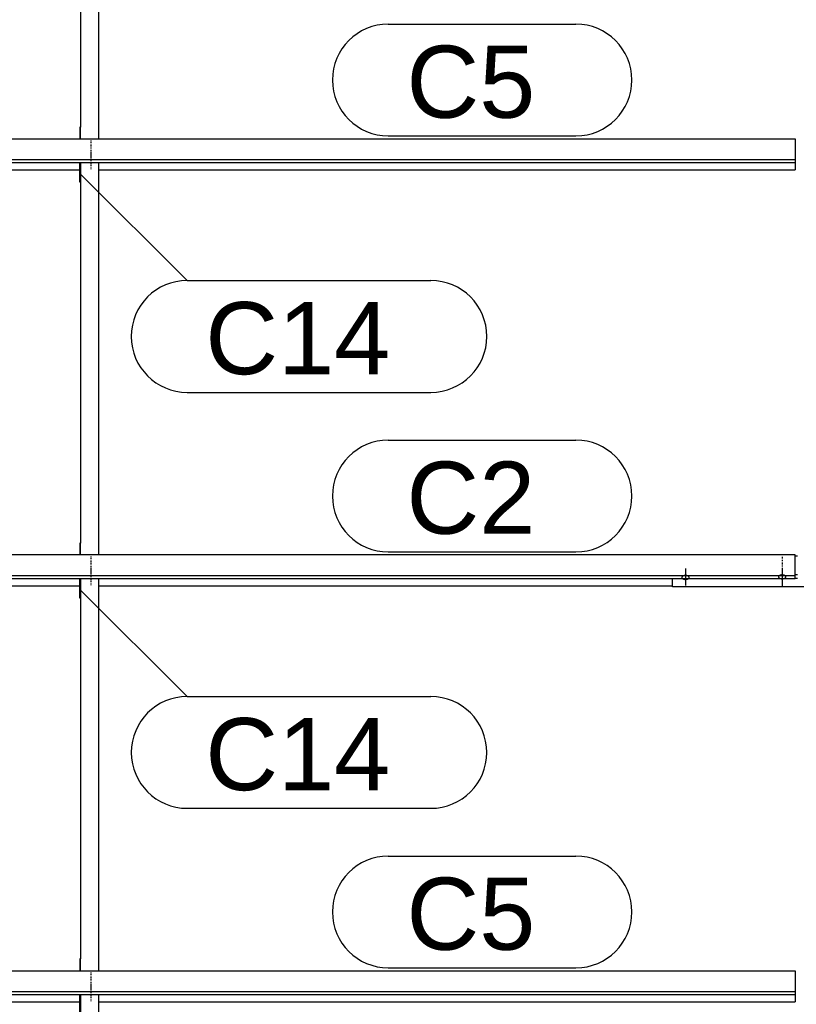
# Model space of a CAD drawing. Header units: millimetres. Extents: x -4888 to 73862, y -29046 to 15504.
# Tile 17 of 111: x 5073 to 7000, y 7215 to 9660. Entities that reach past the tile are written whole.
import ezdxf

# ---------------------------------------------------------------- set-up
doc = ezdxf.new("R2010")
doc.units = ezdxf.units.MM
doc.linetypes.add('DXK_LINE_DOT2', pattern=[3.9198, 1.9599, -1.9599])
doc.styles.add('Arial', font='ARIAL.TTF', dxfattribs={"height": 0.2})

# ---------------------------------------------------------------- blocks, each defined once
blk = doc.blocks.new('Part-1953139-17019 - 1282')
at = {"color": 3, "linetype": 'Continuous'}
for p, q in [((3503, 9364), (6997, 9364)), ((3503, 9364), (3503, 9305.8)), ((6997, 9364), (6997, 9305.8)), ((3503, 9313.2), (6997, 9313.2)), ((3503, 9305.8), (6997, 9305.8)), ((6997, 9305.8), (6997, 9287.1)), ((3807, 9287.1), (5222, 9287.1)), ((5269, 9287.1), (6997, 9287.1))]:
    blk.add_line(p, q, dxfattribs=at)
blk = doc.blocks.new('Part-1953139-18254 - 1282')
at = {"color": 3, "linetype": 'Continuous'}
for p, q in [((5222, 9256.4), (5222, 9305.8)), ((5224, 9305.8), (5224, 8360.7)), ((5269, 8331.2), (5269, 9305.8)), ((5224, 9256.4), (5222, 9256.4)), ((5224, 8360.7), (5222, 8360.7)), ((5222, 8360.7), (5222, 8331.2)), ((5224, 8331.2), (5224, 8360.7))]:
    blk.add_line(p, q, dxfattribs=at)
blk = doc.blocks.new('Part-1953139-17388 - 1282')
at = {"color": 3, "linetype": 'Continuous'}
for p, q in [((6997, 8328.7), (7003, 8328.7)), ((6693, 8251.8), (6693, 8272.9)), ((6997, 8282.2), (7003, 8282.2)), ((6997, 8273.7), (7003, 8273.7)), ((7307, 8251.8), (7307, 8272.9)), ((7307, 8251.8), (6693, 8251.8))]:
    blk.add_line(p, q, dxfattribs=at)
blk = doc.blocks.new('Part-1953139-17020 - 1282')
at = {"color": 3, "linetype": 'Continuous'}
for p, q in [((6997, 8331.2), (3503, 8331.2)), ((3503, 8331.2), (3503, 8272.9)), ((6997, 8272.9), (6997, 8331.2)), ((3503, 8280.4), (6997, 8280.4)), ((3503, 8272.9), (6997, 8272.9)), ((3807, 8254.2), (5222, 8254.2)), ((5269, 8254.2), (6693, 8254.2))]:
    blk.add_line(p, q, dxfattribs=at)
blk = doc.blocks.new('Bolt-1953139-18259 - 1282')
at = {"color": 5, "linetype": 'DXK_LINE_DOT2'}
blk.add_line((5250, 7223.2), (5250, 7265.6), dxfattribs=at)
blk = doc.blocks.new('Bolt-1953139-18255 - 1282')
at = {"color": 5, "linetype": 'DXK_LINE_DOT2'}
blk.add_line((5250, 8285.9), (5250, 8328.2), dxfattribs=at)
blk = doc.blocks.new('Part-1953139-17021 - 1282')
at = {"color": 3, "linetype": 'Continuous'}
for p, q in [((3503, 7298.3), (6997, 7298.3)), ((3503, 7298.3), (3503, 7240.1)), ((6997, 7298.3), (6997, 7240.1)), ((3503, 7247.5), (6997, 7247.5)), ((3503, 7240.1), (6997, 7240.1)), ((6997, 7240.1), (6997, 7221.4)), ((3807, 7221.4), (5222, 7221.4)), ((5269, 7221.4), (6997, 7221.4))]:
    blk.add_line(p, q, dxfattribs=at)
blk = doc.blocks.new('Part-1953139-18260 - 1282')
at = {"color": 3, "linetype": 'Continuous'}
for p, q in [((5222, 7190.7), (5222, 7240.1)), ((5224, 7240.1), (5224, 6295)), ((5269, 6265.5), (5269, 7240.1)), ((5224, 7190.7), (5222, 7190.7)), ((5224, 6295), (5222, 6295)), ((5222, 6295), (5222, 6265.5)), ((5224, 6265.5), (5224, 6295))]:
    blk.add_line(p, q, dxfattribs=at)
blk = doc.blocks.new('Bolt-1953139-18252 - 1282')
at = {"color": 5, "linetype": 'DXK_LINE_DOT2'}
blk.add_line((5250, 9318.8), (5250, 9361.1), dxfattribs=at)
blk = doc.blocks.new('Bolt-1953139-17389 - 1282')
at = {"color": 5, "linetype": 'Continuous'}
for p, q in [((6965, 8296.3), (6965, 8254)), ((6956.2, 8277.5), (6956, 8277.1)), ((6956, 8277.1), (6956, 8276.6)), ((6956, 8276.6), (6956, 8276.1)), ((6956, 8276.1), (6956.2, 8275.7)), ((6956.4, 8278), (6956.2, 8277.5)), ((6956.2, 8275.7), (6956.4, 8275.2)), ((6956.7, 8278.4), (6956.4, 8278)), ((6956.4, 8275.2), (6956.7, 8274.8)), ((6957.1, 8278.8), (6956.7, 8278.4)), ((6956.7, 8274.8), (6957.1, 8274.3)), ((6957.5, 8279.3), (6957.1, 8278.8)), ((6957.1, 8274.3), (6957.5, 8273.9)), ((6958, 8279.6), (6957.5, 8279.3)), ((6957.5, 8273.9), (6958, 8273.6)), ((6958.6, 8280), (6958, 8279.6)), ((6958, 8273.6), (6958.6, 8273.2)), ((6959.3, 8280.3), (6958.6, 8280)), ((6958.6, 8273.2), (6959.3, 8272.9)), ((6960, 8280.6), (6959.3, 8280.3)), ((6959.3, 8272.9), (6960, 8272.6)), ((6960.8, 8280.8), (6960, 8280.6)), ((6960, 8272.6), (6960.8, 8272.4)), ((6961.6, 8281), (6960.8, 8280.8)), ((6960.8, 8272.4), (6961.6, 8272.2)), ((6962.4, 8281.2), (6961.6, 8281)), ((6961.6, 8272.2), (6962.4, 8272)), ((6963.2, 8281.3), (6962.4, 8281.2)), ((6962.4, 8272), (6963.2, 8271.9)), ((6964.1, 8281.4), (6963.2, 8281.3)), ((6963.2, 8271.9), (6964.1, 8271.8)), ((6965, 8281.4), (6964.1, 8281.4)), ((6964.1, 8271.8), (6965, 8271.8)), ((6965.9, 8281.4), (6965, 8281.4)), ((6965, 8271.8), (6965.9, 8271.8)), ((6966.8, 8281.3), (6965.9, 8281.4)), ((6965.9, 8271.8), (6966.8, 8271.9)), ((6967.6, 8281.2), (6966.8, 8281.3)), ((6966.8, 8271.9), (6967.6, 8272)), ((6968.4, 8281), (6967.6, 8281.2)), ((6967.6, 8272), (6968.4, 8272.2)), ((6969.2, 8280.8), (6968.4, 8281)), ((6968.4, 8272.2), (6969.2, 8272.4)), ((6970, 8280.6), (6969.2, 8280.8)), ((6969.2, 8272.4), (6970, 8272.6)), ((6970.7, 8280.3), (6970, 8280.6)), ((6970, 8272.6), (6970.7, 8272.9)), ((6971.4, 8280), (6970.7, 8280.3)), ((6970.7, 8272.9), (6971.4, 8273.2)), ((6972, 8279.6), (6971.4, 8280)), ((6971.4, 8273.2), (6972, 8273.6)), ((6972.5, 8279.3), (6972, 8279.6)), ((6972, 8273.6), (6972.5, 8273.9)), ((6972.9, 8278.8), (6972.5, 8279.3)), ((6972.5, 8273.9), (6972.9, 8274.3)), ((6973.3, 8278.4), (6972.9, 8278.8)), ((6972.9, 8274.3), (6973.3, 8274.8)), ((6973.6, 8278), (6973.3, 8278.4)), ((6973.3, 8274.8), (6973.6, 8275.2)), ((6973.8, 8277.5), (6973.6, 8278)), ((6973.6, 8275.2), (6973.8, 8275.7)), ((6974, 8277.1), (6973.8, 8277.5)), ((6973.8, 8275.7), (6974, 8276.1)), ((6974, 8276.6), (6974, 8277.1)), ((6974, 8276.1), (6974, 8276.6))]:
    blk.add_line(p, q, dxfattribs=at)
blk = doc.blocks.new('Bolt-1953139-17390 - 1282')
at = {"color": 5, "linetype": 'DXK_LINE_DOT2'}
blk.add_line((6965, 8326.1), (6965, 8283.8), dxfattribs=at)
blk = doc.blocks.new('Bolt-1953139-17393 - 1282')
at = {"color": 5, "linetype": 'Continuous'}
for p, q in [((6725, 8297.8), (6725, 8255.4)), ((6716.2, 8276.2), (6716, 8275.7)), ((6716, 8275.7), (6716, 8275.2)), ((6716, 8275.2), (6716, 8274.8)), ((6716, 8274.8), (6716.2, 8274.3)), ((6716.4, 8276.6), (6716.2, 8276.2)), ((6716.2, 8274.3), (6716.4, 8273.8)), ((6716.7, 8277.1), (6716.4, 8276.6)), ((6716.4, 8273.8), (6716.7, 8273.4)), ((6717.1, 8277.5), (6716.7, 8277.1)), ((6716.7, 8273.4), (6717.1, 8273)), ((6717.5, 8277.9), (6717.1, 8277.5)), ((6717.1, 8273), (6717.5, 8272.6)), ((6718, 8278.3), (6717.5, 8277.9)), ((6717.5, 8272.6), (6718, 8272.2)), ((6718.6, 8278.6), (6718, 8278.3)), ((6718, 8272.2), (6718.6, 8271.8)), ((6719.3, 8278.9), (6718.6, 8278.6)), ((6718.6, 8271.8), (6719.3, 8271.5)), ((6720, 8279.2), (6719.3, 8278.9)), ((6719.3, 8271.5), (6720, 8271.3)), ((6720.8, 8279.5), (6720, 8279.2)), ((6720, 8271.3), (6720.8, 8271)), ((6721.6, 8279.7), (6720.8, 8279.5)), ((6720.8, 8271), (6721.6, 8270.8)), ((6722.4, 8279.8), (6721.6, 8279.7)), ((6721.6, 8270.8), (6722.4, 8270.7)), ((6723.2, 8279.9), (6722.4, 8279.8)), ((6722.4, 8270.7), (6723.2, 8270.5)), ((6724.1, 8280), (6723.2, 8279.9)), ((6723.2, 8270.5), (6724.1, 8270.5)), ((6725, 8280), (6724.1, 8280)), ((6724.1, 8270.5), (6725, 8270.4)), ((6725.9, 8280), (6725, 8280)), ((6725, 8270.4), (6725.9, 8270.5)), ((6726.8, 8279.9), (6725.9, 8280)), ((6725.9, 8270.5), (6726.8, 8270.5)), ((6727.6, 8279.8), (6726.8, 8279.9)), ((6726.8, 8270.5), (6727.6, 8270.7)), ((6728.4, 8279.7), (6727.6, 8279.8)), ((6727.6, 8270.7), (6728.4, 8270.8)), ((6729.2, 8279.5), (6728.4, 8279.7)), ((6728.4, 8270.8), (6729.2, 8271)), ((6730, 8279.2), (6729.2, 8279.5)), ((6729.2, 8271), (6730, 8271.3)), ((6730.7, 8278.9), (6730, 8279.2)), ((6730, 8271.3), (6730.7, 8271.5)), ((6731.4, 8278.6), (6730.7, 8278.9)), ((6730.7, 8271.5), (6731.4, 8271.8)), ((6732, 8278.3), (6731.4, 8278.6)), ((6731.4, 8271.8), (6732, 8272.2)), ((6732.5, 8277.9), (6732, 8278.3)), ((6732, 8272.2), (6732.5, 8272.6)), ((6732.9, 8277.5), (6732.5, 8277.9)), ((6732.5, 8272.6), (6732.9, 8273)), ((6733.3, 8277.1), (6732.9, 8277.5)), ((6732.9, 8273), (6733.3, 8273.4)), ((6733.6, 8276.6), (6733.3, 8277.1)), ((6733.3, 8273.4), (6733.6, 8273.8)), ((6733.8, 8276.2), (6733.6, 8276.6)), ((6733.6, 8273.8), (6733.8, 8274.3)), ((6734, 8275.7), (6733.8, 8276.2)), ((6733.8, 8274.3), (6734, 8274.8)), ((6734, 8275.2), (6734, 8275.7)), ((6734, 8274.8), (6734, 8275.2))]:
    blk.add_line(p, q, dxfattribs=at)
blk = doc.blocks.new('Bolt-1953139-18256 - 1282')
at = {"color": 5, "linetype": 'DXK_LINE_DOT2'}
blk.add_line((5250, 8256.1), (5250, 8298.4), dxfattribs=at)
blk = doc.blocks.new('Part-1953139-18257 - 1282')
at = {"color": 3, "linetype": 'Continuous'}
for p, q in [((5222, 8223.6), (5222, 8272.9)), ((5224, 8272.9), (5224, 7327.9)), ((5269, 7298.3), (5269, 8272.9)), ((5224, 8223.6), (5222, 8223.6)), ((5224, 7327.9), (5222, 7327.9)), ((5222, 7327.9), (5222, 7298.3)), ((5224, 7298.3), (5224, 7327.9))]:
    blk.add_line(p, q, dxfattribs=at)
blk = doc.blocks.new('Bolt-1953139-18253 - 1282')
at = {"color": 5, "linetype": 'DXK_LINE_DOT2'}
blk.add_line((5250, 9289), (5250, 9331.3), dxfattribs=at)
blk = doc.blocks.new('Part-1953139-18251 - 1282')
at = {"color": 3, "linetype": 'Continuous'}
for p, q in [((5222, 10289.3), (5222, 10338.6)), ((5224, 10338.6), (5224, 9393.6)), ((5269, 9364), (5269, 10338.6)), ((5224, 10289.3), (5222, 10289.3)), ((5224, 9393.6), (5222, 9393.6)), ((5222, 9393.6), (5222, 9364)), ((5224, 9364), (5224, 9393.6))]:
    blk.add_line(p, q, dxfattribs=at)
blk = doc.blocks.new('Bolt-1953139-18258 - 1282')
at = {"color": 5, "linetype": 'DXK_LINE_DOT2'}
blk.add_line((5250, 7253), (5250, 7295.4), dxfattribs=at)
blk = doc.blocks.new('Mark-1953139-19583 - 1282')
at = {"color": 136, "linetype": 'Continuous'}
for p, q in [((5223.2, 8244.6), (5488.4, 7979.5)), ((5488.4, 7979.5), (6093.2, 7979.5)), ((5488.4, 7702), (6093.2, 7702))]:
    blk.add_line(p, q, dxfattribs=at)
for centre, start, end in [((5488.4, 7840.7), 90, 270), ((6093.2, 7840.7), 270, 90)]:
    blk.add_arc(centre, 138.7, start, end, dxfattribs=at)
at = {"color": 0}
blk.add_wipeout([(5991.9, 7747), (5991.9, 7934.5), (5533.4, 7934.5), (5533.4, 7747)], dxfattribs=at)
blk.add_wipeout([(5991.9, 7747), (5991.9, 7934.5), (5533.4, 7934.5), (5533.4, 7747)], dxfattribs=at)
at = {"color": 2, "style": 'Arial'}
blk.add_text('C14', height=179.08, dxfattribs=at).set_placement((5533.4, 7747))
blk = doc.blocks.new('Mark-1953139-19187 - 1282')
at = {"color": 136, "linetype": 'Continuous'}
for p, q in [((5987.5, 9649), (6453.2, 9649)), ((5987.5, 9371.5), (6453.2, 9371.5))]:
    blk.add_line(p, q, dxfattribs=at)
for centre, start, end in [((5987.5, 9510.3), 90, 270), ((6453.2, 9510.3), 270, 90)]:
    blk.add_arc(centre, 138.7, start, end, dxfattribs=at)
at = {"color": 0}
blk.add_wipeout([(6352, 9416.5), (6352, 9604), (6032.5, 9604), (6032.5, 9416.5)], dxfattribs=at)
blk.add_wipeout([(6352, 9416.5), (6352, 9604), (6032.5, 9604), (6032.5, 9416.5)], dxfattribs=at)
at = {"color": 2, "style": 'Arial'}
blk.add_text('C5', height=179.08, dxfattribs=at).set_placement((6032.5, 9416.5))
blk = doc.blocks.new('Mark-1953139-19188 - 1282')
at = {"color": 136, "linetype": 'Continuous'}
for p, q in [((5987.5, 8616.2), (6453.2, 8616.2)), ((5987.5, 8338.7), (6453.2, 8338.7))]:
    blk.add_line(p, q, dxfattribs=at)
for centre, start, end in [((5987.5, 8477.4), 90, 270), ((6453.2, 8477.4), 270, 90)]:
    blk.add_arc(centre, 138.7, start, end, dxfattribs=at)
at = {"color": 0}
blk.add_wipeout([(6352, 8383.7), (6352, 8571.2), (6032.5, 8571.2), (6032.5, 8383.7)], dxfattribs=at)
blk.add_wipeout([(6352, 8383.7), (6352, 8571.2), (6032.5, 8571.2), (6032.5, 8383.7)], dxfattribs=at)
at = {"color": 2, "style": 'Arial'}
blk.add_text('C2', height=179.08, dxfattribs=at).set_placement((6032.5, 8383.7))
blk = doc.blocks.new('Mark-1953139-19582 - 1282')
at = {"color": 136, "linetype": 'Continuous'}
for p, q in [((5223.2, 9277.5), (5488.4, 9012.3)), ((5488.4, 9012.3), (6093.2, 9012.3)), ((5488.4, 8734.8), (6093.2, 8734.8))]:
    blk.add_line(p, q, dxfattribs=at)
for centre, start, end in [((5488.4, 8873.6), 90, 270), ((6093.2, 8873.6), 270, 90)]:
    blk.add_arc(centre, 138.8, start, end, dxfattribs=at)
at = {"color": 0}
blk.add_wipeout([(5991.9, 8779.8), (5991.9, 8967.3), (5533.4, 8967.3), (5533.4, 8779.8)], dxfattribs=at)
blk.add_wipeout([(5991.9, 8779.8), (5991.9, 8967.3), (5533.4, 8967.3), (5533.4, 8779.8)], dxfattribs=at)
at = {"color": 2, "style": 'Arial'}
blk.add_text('C14', height=179.08, dxfattribs=at).set_placement((5533.4, 8779.8))
blk = doc.blocks.new('Mark-1953139-19189 - 1282')
at = {"color": 136, "linetype": 'Continuous'}
for p, q in [((5987.5, 7583.3), (6453.2, 7583.3)), ((5987.5, 7305.8), (6453.2, 7305.8))]:
    blk.add_line(p, q, dxfattribs=at)
for centre, start, end in [((5987.5, 7444.6), 90, 270), ((6453.2, 7444.6), 270, 90)]:
    blk.add_arc(centre, 138.7, start, end, dxfattribs=at)
at = {"color": 0}
blk.add_wipeout([(6352, 7350.8), (6352, 7538.3), (6032.5, 7538.3), (6032.5, 7350.8)], dxfattribs=at)
blk.add_wipeout([(6352, 7350.8), (6352, 7538.3), (6032.5, 7538.3), (6032.5, 7350.8)], dxfattribs=at)
at = {"color": 2, "style": 'Arial'}
blk.add_text('C5', height=179.08, dxfattribs=at).set_placement((6032.5, 7350.8))

msp = doc.modelspace()

# ---------------------------------------------------------------- block references
for name in ['Part-1953139-18251 - 1282', 'Part-1953139-17019 - 1282', 'Bolt-1953139-18252 - 1282', 'Bolt-1953139-18253 - 1282', 'Part-1953139-18254 - 1282', 'Part-1953139-17020 - 1282', 'Bolt-1953139-18255 - 1282', 'Part-1953139-17388 - 1282', 'Bolt-1953139-17390 - 1282', 'Bolt-1953139-18256 - 1282', 'Bolt-1953139-17393 - 1282', 'Bolt-1953139-17389 - 1282', 'Part-1953139-18257 - 1282', 'Part-1953139-17021 - 1282', 'Bolt-1953139-18258 - 1282', 'Bolt-1953139-18259 - 1282', 'Part-1953139-18260 - 1282']:
    msp.add_blockref(name, (0, 0))

# ---------------------------------------------------------------- next in the draw order: block references
for name in ['Mark-1953139-19187 - 1282', 'Mark-1953139-19582 - 1282', 'Mark-1953139-19188 - 1282', 'Mark-1953139-19583 - 1282', 'Mark-1953139-19189 - 1282']:
    msp.add_blockref(name, (0, 0))

doc.saveas('drawing.dxf')
